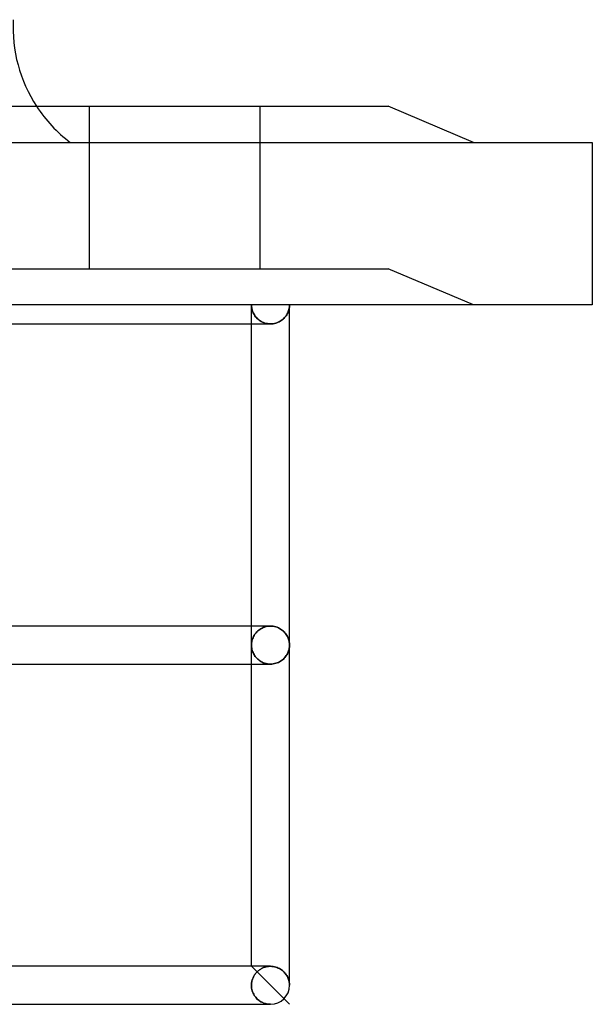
# Model space of a CAD drawing. Header units: millimetres. Extents: x -133 to 133, y -76 to 31.
# Tile 7 of 7: x 103 to 133, y -37 to 15. Entities that reach past the tile are written whole.
import ezdxf

# ---------------------------------------------------------------- set-up
doc = ezdxf.new("R2010")
doc.units = ezdxf.units.MM
doc.layers.add('HIDDEN', color=7, linetype='Continuous')
doc.layers.add('THICK', color=7, linetype='Continuous')

msp = doc.modelspace()

# ---------------------------------------------------------------- linework, layer by layer
at = {"layer": 'HIDDEN'}
for p, q in [((106.5, 10.45), (106.5, 1.9)), ((106.5, 10.45), (106.5, 1.9)), ((115.5, 1.9), (115.5, 10.45)), ((115.5, 1.9), (115.5, 10.45)), ((133, 8.55), (133, 8.55)), ((99.75, 1.9), (111, 1.9)), ((111, 1.9), (122.25, 1.9)), ((126.75, 0), (122.25, 1.9)), ((126.75, 0), (122.25, 1.9)), ((133, 0), (133, 0)), ((115.05, 0), (0, 0)), ((115.05, 0), (115.051, -0.054)), ((115.051, -0.054), (115.05, 0)), ((115.05, -1), (115.05, 0)), ((115.051, -0.054), (115.056, -0.108)), ((115.056, -0.108), (115.051, -0.054)), ((115.056, -0.108), (115.063, -0.163)), ((115.063, -0.163), (115.056, -0.108)), ((115.063, -0.163), (115.073, -0.216)), ((115.073, -0.216), (115.063, -0.163)), ((115.073, -0.216), (115.087, -0.27)), ((115.087, -0.27), (115.073, -0.216)), ((115.087, -0.27), (115.103, -0.323)), ((115.103, -0.323), (115.087, -0.27)), ((115.103, -0.323), (115.123, -0.376)), ((115.123, -0.376), (115.103, -0.323)), ((115.123, -0.376), (115.145, -0.427)), ((115.145, -0.427), (115.123, -0.376)), ((115.145, -0.427), (115.171, -0.478)), ((115.171, -0.478), (115.145, -0.427)), ((115.171, -0.478), (115.2, -0.529)), ((115.2, -0.529), (115.171, -0.478)), ((116.934, -0.466), (116.904, -0.519)), ((116.961, -0.411), (116.934, -0.466)), ((116.984, -0.355), (116.961, -0.411)), ((117.004, -0.298), (116.984, -0.355)), ((117.02, -0.24), (117.004, -0.298)), ((117.033, -0.181), (117.02, -0.24)), ((117.043, -0.121), (117.033, -0.181)), ((117.048, -0.061), (117.043, -0.121)), ((117.05, 0), (117.048, -0.061)), ((115.2, -0.529), (115.232, -0.578)), ((115.232, -0.578), (115.2, -0.529)), ((115.232, -0.578), (115.268, -0.626)), ((115.268, -0.626), (115.232, -0.578)), ((115.268, -0.626), (115.308, -0.672)), ((115.308, -0.672), (115.268, -0.626)), ((115.308, -0.672), (115.35, -0.717)), ((115.35, -0.717), (115.308, -0.672)), ((115.35, -0.717), (115.397, -0.76)), ((115.397, -0.76), (115.35, -0.717)), ((115.397, -0.76), (115.447, -0.8)), ((115.447, -0.8), (115.397, -0.76)), ((115.447, -0.8), (115.501, -0.838)), ((115.501, -0.838), (115.447, -0.8)), ((115.501, -0.838), (115.559, -0.873)), ((115.559, -0.873), (115.501, -0.838)), ((115.559, -0.873), (115.62, -0.905)), ((115.62, -0.905), (115.559, -0.873)), ((115.62, -0.905), (115.685, -0.932)), ((115.685, -0.932), (115.62, -0.905)), ((115.685, -0.932), (115.753, -0.956)), ((115.753, -0.956), (115.685, -0.932)), ((115.753, -0.956), (115.823, -0.975)), ((115.823, -0.975), (115.753, -0.956)), ((115.823, -0.975), (115.896, -0.989)), ((115.896, -0.989), (115.823, -0.975)), ((115.896, -0.989), (115.97, -0.997)), ((115.97, -0.997), (115.896, -0.989)), ((115.97, -0.997), (116.046, -1)), ((116.046, -1), (115.97, -0.997)), ((116.047, -1), (116.046, -1)), ((116.046, -1), (116.046, -1)), ((116.048, -1), (116.047, -1)), ((116.049, -1), (116.048, -1)), ((116.05, -1), (116.049, -1)), ((116.049, -1), (116.049, -1)), ((116.12, -0.997), (116.05, -1)), ((116.189, -0.99), (116.12, -0.997)), ((116.256, -0.978), (116.189, -0.99)), ((116.322, -0.961), (116.256, -0.978)), ((116.386, -0.94), (116.322, -0.961)), ((116.447, -0.916), (116.386, -0.94)), ((116.505, -0.889), (116.447, -0.916)), ((116.561, -0.858), (116.505, -0.889)), ((116.613, -0.824), (116.561, -0.858)), ((116.662, -0.789), (116.613, -0.824)), ((116.709, -0.75), (116.662, -0.789)), ((116.753, -0.709), (116.709, -0.75)), ((116.795, -0.665), (116.753, -0.709)), ((116.834, -0.618), (116.795, -0.665)), ((116.871, -0.57), (116.834, -0.618)), ((116.904, -0.519), (116.871, -0.57)), ((115.05, -17.907), (115.05, -16.908)), ((115.427, -17.123), (115.482, -17.083)), ((115.482, -17.083), (115.427, -17.123)), ((115.482, -17.083), (115.541, -17.045)), ((115.541, -17.045), (115.482, -17.083)), ((115.541, -17.045), (115.603, -17.011)), ((115.603, -17.011), (115.541, -17.045)), ((115.603, -17.011), (115.67, -16.981)), ((115.67, -16.981), (115.603, -17.011)), ((115.67, -16.981), (115.74, -16.956)), ((115.74, -16.956), (115.67, -16.981)), ((115.74, -16.956), (115.813, -16.935)), ((115.813, -16.935), (115.74, -16.956)), ((115.813, -16.935), (115.889, -16.92)), ((115.889, -16.92), (115.813, -16.935)), ((115.889, -16.92), (115.967, -16.911)), ((115.967, -16.911), (115.889, -16.92)), ((115.967, -16.911), (116.046, -16.908)), ((116.046, -16.908), (115.967, -16.911)), ((116.047, -16.908), (116.046, -16.908)), ((116.046, -16.908), (116.046, -16.908)), ((116.048, -16.908), (116.047, -16.908)), ((116.049, -16.908), (116.048, -16.908)), ((116.05, -16.908), (116.049, -16.908)), ((116.049, -16.908), (116.049, -16.908)), ((116.123, -16.91), (116.05, -16.908)), ((116.195, -16.919), (116.123, -16.91)), ((116.265, -16.932), (116.195, -16.919)), ((116.334, -16.95), (116.265, -16.932)), ((116.4, -16.972), (116.334, -16.95)), ((116.463, -16.998), (116.4, -16.972)), ((116.523, -17.028), (116.463, -16.998)), ((116.579, -17.061), (116.523, -17.028)), ((116.632, -17.097), (116.579, -17.061)), ((116.682, -17.135), (116.632, -17.097)), ((115.09, -17.627), (115.108, -17.572)), ((115.108, -17.572), (115.09, -17.627)), ((115.108, -17.572), (115.129, -17.517)), ((115.129, -17.517), (115.108, -17.572)), ((115.129, -17.517), (115.153, -17.464)), ((115.153, -17.464), (115.129, -17.517)), ((115.153, -17.464), (115.181, -17.411)), ((115.181, -17.411), (115.153, -17.464)), ((115.181, -17.411), (115.213, -17.359)), ((115.213, -17.359), (115.181, -17.411)), ((115.213, -17.359), (115.248, -17.308)), ((115.248, -17.308), (115.213, -17.359)), ((115.248, -17.308), (115.287, -17.259)), ((115.287, -17.259), (115.248, -17.308)), ((115.287, -17.259), (115.33, -17.212)), ((115.33, -17.212), (115.287, -17.259)), ((115.33, -17.212), (115.376, -17.166)), ((115.376, -17.166), (115.33, -17.212)), ((115.376, -17.166), (115.427, -17.123)), ((115.427, -17.123), (115.376, -17.166)), ((116.729, -17.175), (116.682, -17.135)), ((116.771, -17.217), (116.729, -17.175)), ((116.811, -17.261), (116.771, -17.217)), ((116.847, -17.306), (116.811, -17.261)), ((116.881, -17.353), (116.847, -17.306)), ((116.911, -17.4), (116.881, -17.353)), ((116.938, -17.449), (116.911, -17.4)), ((116.962, -17.498), (116.938, -17.449)), ((116.982, -17.548), (116.962, -17.498)), ((117.001, -17.598), (116.982, -17.548)), ((117.016, -17.649), (117.001, -17.598)), ((115.05, -17.907), (115.052, -17.851)), ((115.052, -17.851), (115.05, -17.907)), ((115.052, -17.964), (115.05, -17.907)), ((115.05, -17.907), (115.052, -17.964)), ((115.05, -18.908), (115.05, -17.907)), ((115.052, -17.851), (115.056, -17.795)), ((115.056, -17.795), (115.052, -17.851)), ((115.056, -18.02), (115.052, -17.964)), ((115.052, -17.964), (115.056, -18.02)), ((115.056, -17.795), (115.064, -17.738)), ((115.064, -17.738), (115.056, -17.795)), ((115.064, -18.077), (115.056, -18.02)), ((115.056, -18.02), (115.064, -18.077)), ((115.064, -17.738), (115.075, -17.682)), ((115.075, -17.682), (115.064, -17.738)), ((115.075, -18.133), (115.064, -18.077)), ((115.064, -18.077), (115.075, -18.133)), ((115.075, -17.682), (115.09, -17.627)), ((115.09, -17.627), (115.075, -17.682)), ((115.09, -18.188), (115.075, -18.133)), ((115.075, -18.133), (115.09, -18.188)), ((117.028, -17.7), (117.016, -17.649)), ((117.016, -18.166), (117.028, -18.115)), ((117.038, -17.752), (117.028, -17.7)), ((117.028, -18.115), (117.038, -18.063)), ((117.045, -17.804), (117.038, -17.752)), ((117.038, -18.063), (117.045, -18.011)), ((117.049, -17.856), (117.045, -17.804)), ((117.045, -18.011), (117.049, -17.959)), ((117.05, -17.907), (117.049, -17.856)), ((117.049, -17.959), (117.05, -17.907)), ((115.108, -18.243), (115.09, -18.188)), ((115.09, -18.188), (115.108, -18.243)), ((115.129, -18.298), (115.108, -18.243)), ((115.108, -18.243), (115.129, -18.298)), ((115.153, -18.351), (115.129, -18.298)), ((115.129, -18.298), (115.153, -18.351)), ((115.181, -18.404), (115.153, -18.351)), ((115.153, -18.351), (115.181, -18.404)), ((115.213, -18.456), (115.181, -18.404)), ((115.181, -18.404), (115.213, -18.456)), ((115.248, -18.507), (115.213, -18.456)), ((115.213, -18.456), (115.248, -18.507)), ((115.287, -18.556), (115.248, -18.507)), ((115.248, -18.507), (115.287, -18.556)), ((115.33, -18.603), (115.287, -18.556)), ((115.287, -18.556), (115.33, -18.603)), ((115.376, -18.649), (115.33, -18.603)), ((115.33, -18.603), (115.376, -18.649)), ((115.427, -18.692), (115.376, -18.649)), ((115.376, -18.649), (115.427, -18.692)), ((116.682, -18.68), (116.729, -18.64)), ((116.729, -18.64), (116.771, -18.598)), ((116.771, -18.598), (116.811, -18.554)), ((116.811, -18.554), (116.847, -18.509)), ((116.847, -18.509), (116.881, -18.462)), ((116.881, -18.462), (116.911, -18.415)), ((116.911, -18.415), (116.938, -18.366)), ((116.938, -18.366), (116.962, -18.317)), ((116.962, -18.317), (116.982, -18.267)), ((116.982, -18.267), (117.001, -18.217)), ((117.001, -18.217), (117.016, -18.166)), ((115.482, -18.732), (115.427, -18.692)), ((115.427, -18.692), (115.482, -18.732)), ((115.541, -18.77), (115.482, -18.732)), ((115.482, -18.732), (115.541, -18.77)), ((115.603, -18.804), (115.541, -18.77)), ((115.541, -18.77), (115.603, -18.804)), ((115.67, -18.834), (115.603, -18.804)), ((115.603, -18.804), (115.67, -18.834)), ((115.74, -18.859), (115.67, -18.834)), ((115.67, -18.834), (115.74, -18.859)), ((115.813, -18.88), (115.74, -18.859)), ((115.74, -18.859), (115.813, -18.88)), ((115.889, -18.895), (115.813, -18.88)), ((115.813, -18.88), (115.889, -18.895)), ((115.967, -18.904), (115.889, -18.895)), ((115.889, -18.895), (115.967, -18.904)), ((116.046, -18.908), (115.967, -18.904)), ((115.967, -18.904), (116.046, -18.908)), ((116.046, -18.908), (116.046, -18.908)), ((116.046, -18.908), (116.047, -18.908)), ((116.047, -18.908), (116.048, -18.908)), ((116.048, -18.908), (116.049, -18.908)), ((116.049, -18.908), (116.049, -18.908)), ((116.049, -18.908), (116.05, -18.908)), ((116.05, -18.908), (116.123, -18.905)), ((116.123, -18.905), (116.195, -18.896)), ((116.195, -18.896), (116.265, -18.883)), ((116.265, -18.883), (116.334, -18.865)), ((116.334, -18.865), (116.4, -18.843)), ((116.4, -18.843), (116.463, -18.817)), ((116.463, -18.817), (116.523, -18.787)), ((116.523, -18.787), (116.579, -18.754)), ((116.579, -18.754), (116.632, -18.718)), ((116.632, -18.718), (116.682, -18.68)), ((117.05, -36.815), (115.05, -34.815)), ((115.211, -35.267), (115.234, -35.232)), ((115.234, -35.232), (115.211, -35.267)), ((115.234, -35.232), (115.259, -35.199)), ((115.259, -35.199), (115.234, -35.232)), ((115.259, -35.199), (115.286, -35.167)), ((115.286, -35.167), (115.259, -35.199)), ((115.286, -35.167), (115.313, -35.137)), ((115.313, -35.137), (115.286, -35.167)), ((115.313, -35.137), (115.342, -35.107)), ((115.342, -35.107), (115.313, -35.137)), ((115.342, -35.107), (115.37, -35.08)), ((115.37, -35.08), (115.342, -35.107)), ((115.37, -35.08), (115.399, -35.053)), ((115.399, -35.053), (115.37, -35.08)), ((115.399, -35.053), (115.43, -35.028)), ((115.43, -35.028), (115.399, -35.053)), ((115.43, -35.028), (115.463, -35.004)), ((115.463, -35.004), (115.43, -35.028)), ((115.463, -35.004), (115.497, -34.98)), ((115.497, -34.98), (115.463, -35.004)), ((115.497, -34.98), (115.532, -34.958)), ((115.532, -34.958), (115.497, -34.98)), ((115.532, -34.958), (115.568, -34.937)), ((115.568, -34.937), (115.532, -34.958)), ((115.568, -34.937), (115.606, -34.917)), ((115.606, -34.917), (115.568, -34.937)), ((115.606, -34.917), (115.646, -34.899)), ((115.646, -34.899), (115.606, -34.917)), ((115.646, -34.899), (115.686, -34.882)), ((115.686, -34.882), (115.646, -34.899)), ((115.686, -34.882), (115.728, -34.867)), ((115.728, -34.867), (115.686, -34.882)), ((115.728, -34.867), (115.771, -34.853)), ((115.771, -34.853), (115.728, -34.867)), ((115.771, -34.853), (115.816, -34.842)), ((115.816, -34.842), (115.771, -34.853)), ((115.816, -34.842), (115.86, -34.832)), ((115.86, -34.832), (115.816, -34.842)), ((115.86, -34.832), (115.906, -34.825)), ((115.906, -34.825), (115.86, -34.832)), ((115.906, -34.825), (115.952, -34.819)), ((115.952, -34.819), (115.906, -34.825)), ((115.952, -34.819), (115.999, -34.816)), ((115.999, -34.816), (115.952, -34.819)), ((115.999, -34.816), (116.046, -34.815)), ((116.046, -34.815), (115.999, -34.816)), ((116.047, -34.815), (116.046, -34.815)), ((116.046, -34.815), (116.046, -34.815)), ((116.048, -34.815), (116.047, -34.815)), ((116.049, -34.815), (116.048, -34.815)), ((116.05, -34.815), (116.049, -34.815)), ((116.049, -34.815), (116.049, -34.815)), ((116.123, -34.818), (116.05, -34.815)), ((116.194, -34.826), (116.123, -34.818)), ((116.264, -34.839), (116.194, -34.826)), ((116.333, -34.857), (116.264, -34.839)), ((116.399, -34.879), (116.333, -34.857)), ((116.462, -34.905), (116.399, -34.879)), ((116.521, -34.935), (116.462, -34.905)), ((116.578, -34.968), (116.521, -34.935)), ((116.631, -35.003), (116.578, -34.968)), ((116.681, -35.042), (116.631, -35.003)), ((116.728, -35.082), (116.681, -35.042)), ((116.771, -35.124), (116.728, -35.082)), ((116.811, -35.168), (116.771, -35.124)), ((116.847, -35.213), (116.811, -35.168)), ((116.88, -35.259), (116.847, -35.213)), ((115.047, -35.768), (115.05, -35.722)), ((115.05, -35.722), (115.047, -35.768)), ((115.05, -35.722), (115.055, -35.676)), ((115.055, -35.676), (115.05, -35.722)), ((115.055, -35.676), (115.063, -35.63)), ((115.063, -35.63), (115.055, -35.676)), ((115.063, -35.63), (115.073, -35.586)), ((115.073, -35.586), (115.063, -35.63)), ((115.073, -35.586), (115.084, -35.541)), ((115.084, -35.541), (115.073, -35.586)), ((115.084, -35.541), (115.098, -35.498)), ((115.098, -35.498), (115.084, -35.541)), ((115.098, -35.498), (115.113, -35.456)), ((115.113, -35.456), (115.098, -35.498)), ((115.113, -35.456), (115.129, -35.416)), ((115.129, -35.416), (115.113, -35.456)), ((115.129, -35.416), (115.148, -35.376)), ((115.148, -35.376), (115.129, -35.416)), ((115.148, -35.376), (115.167, -35.338)), ((115.167, -35.338), (115.148, -35.376)), ((115.167, -35.338), (115.189, -35.302)), ((115.189, -35.302), (115.167, -35.338)), ((115.189, -35.302), (115.211, -35.267)), ((115.211, -35.267), (115.189, -35.302)), ((116.91, -35.307), (116.88, -35.259)), ((116.937, -35.356), (116.91, -35.307)), ((116.961, -35.405), (116.937, -35.356)), ((116.982, -35.455), (116.961, -35.405)), ((117, -35.505), (116.982, -35.455)), ((117.016, -35.556), (117, -35.505)), ((117.028, -35.608), (117.016, -35.556)), ((117.038, -35.659), (117.028, -35.608)), ((117.045, -35.711), (117.038, -35.659)), ((117.049, -35.763), (117.045, -35.711)), ((115.046, -35.815), (115.047, -35.768)), ((115.047, -35.768), (115.046, -35.815)), ((115.046, -35.815), (115.048, -35.888)), ((115.048, -35.888), (115.046, -35.815)), ((115.048, -35.888), (115.056, -35.96)), ((115.056, -35.96), (115.048, -35.888)), ((115.056, -35.96), (115.069, -36.03)), ((115.069, -36.03), (115.056, -35.96)), ((115.069, -36.03), (115.087, -36.098)), ((115.087, -36.098), (115.069, -36.03)), ((115.087, -36.098), (115.109, -36.164)), ((115.109, -36.164), (115.087, -36.098)), ((115.109, -36.164), (115.135, -36.227)), ((115.135, -36.227), (115.109, -36.164)), ((115.135, -36.227), (115.165, -36.287)), ((115.165, -36.287), (115.135, -36.227)), ((117.05, -35.815), (117.049, -35.763)), ((115.165, -36.287), (115.198, -36.344)), ((115.198, -36.344), (115.165, -36.287)), ((115.198, -36.344), (115.234, -36.397)), ((115.234, -36.397), (115.198, -36.344)), ((115.234, -36.397), (115.272, -36.447)), ((115.272, -36.447), (115.234, -36.397)), ((115.272, -36.447), (115.313, -36.493)), ((115.313, -36.493), (115.272, -36.447)), ((115.313, -36.493), (115.355, -36.536)), ((115.355, -36.536), (115.313, -36.493)), ((115.355, -36.536), (115.4, -36.576)), ((115.4, -36.576), (115.355, -36.536)), ((115.4, -36.576), (115.445, -36.612)), ((115.445, -36.612), (115.4, -36.576)), ((115.445, -36.612), (115.492, -36.646)), ((115.492, -36.646), (115.445, -36.612)), ((115.492, -36.646), (115.54, -36.676)), ((115.54, -36.676), (115.492, -36.646)), ((115.54, -36.676), (115.588, -36.703)), ((115.588, -36.703), (115.54, -36.676)), ((115.588, -36.703), (115.638, -36.726)), ((115.638, -36.726), (115.588, -36.703)), ((115.638, -36.726), (115.688, -36.747)), ((115.688, -36.747), (115.638, -36.726)), ((115.688, -36.747), (115.739, -36.765)), ((115.739, -36.765), (115.688, -36.747)), ((115.739, -36.765), (115.79, -36.781)), ((115.79, -36.781), (115.739, -36.765)), ((115.79, -36.781), (115.842, -36.793)), ((115.842, -36.793), (115.79, -36.781)), ((115.842, -36.793), (115.894, -36.803)), ((115.894, -36.803), (115.842, -36.793)), ((115.894, -36.803), (115.946, -36.81)), ((115.946, -36.81), (115.894, -36.803)), ((115.91, -36.815), (116.05, -36.815)), ((115.946, -36.81), (115.998, -36.814)), ((115.998, -36.814), (115.946, -36.81)), ((115.998, -36.814), (116.05, -36.815)), ((116.05, -36.815), (115.998, -36.814))]:
    msp.add_line(p, q, dxfattribs=at)
msp.add_arc((110.089, 14.608), 7.6, 213.1675, 232.853, dxfattribs=at)
at = {"layer": 'THICK'}
for p, q in [((99.75, 10.45), (111, 10.45)), ((111, 10.45), (122.25, 10.45)), ((126.75, 8.55), (122.25, 10.45)), ((-133, 8.55), (133, 8.55)), ((133, 8.55), (133, 0)), ((133, 0), (-133, 0)), ((116.904, -0.519), (116.934, -0.466)), ((116.934, -0.466), (116.961, -0.411)), ((116.961, -0.411), (116.984, -0.355)), ((116.984, -0.355), (117.004, -0.298)), ((117.004, -0.298), (117.02, -0.24)), ((117.02, -0.24), (117.033, -0.181)), ((117.033, -0.181), (117.043, -0.121)), ((117.043, -0.121), (117.048, -0.061)), ((117.048, -0.061), (117.05, 0)), ((117.05, -17.907), (117.05, 0)), ((1, -1), (116.046, -1)), ((115.05, -16.908), (115.05, -1)), ((116.046, -1), (116.046, -1)), ((116.046, -1), (116.047, -1)), ((116.047, -1), (116.048, -1)), ((116.048, -1), (116.049, -1)), ((116.049, -1), (116.049, -1)), ((116.049, -1), (116.05, -1)), ((116.05, -1), (116.12, -0.997)), ((116.12, -0.997), (116.189, -0.99)), ((116.189, -0.99), (116.256, -0.978)), ((116.256, -0.978), (116.322, -0.961)), ((116.322, -0.961), (116.386, -0.94)), ((116.386, -0.94), (116.447, -0.916)), ((116.447, -0.916), (116.505, -0.889)), ((116.505, -0.889), (116.561, -0.858)), ((116.561, -0.858), (116.613, -0.824)), ((116.613, -0.824), (116.662, -0.789)), ((116.662, -0.789), (116.709, -0.75)), ((116.709, -0.75), (116.753, -0.709)), ((116.753, -0.709), (116.795, -0.665)), ((116.795, -0.665), (116.834, -0.618)), ((116.834, -0.618), (116.871, -0.57)), ((116.871, -0.57), (116.904, -0.519)), ((116.046, -16.908), (1, -16.908)), ((116.046, -16.908), (116.046, -16.908)), ((116.046, -16.908), (116.047, -16.908)), ((116.047, -16.908), (116.048, -16.908)), ((116.048, -16.908), (116.049, -16.908)), ((116.049, -16.908), (116.049, -16.908)), ((116.049, -16.908), (116.05, -16.908)), ((116.05, -16.908), (116.123, -16.91)), ((116.123, -16.91), (116.195, -16.919)), ((116.195, -16.919), (116.265, -16.932)), ((116.265, -16.932), (116.334, -16.95)), ((116.334, -16.95), (116.4, -16.972)), ((116.4, -16.972), (116.463, -16.998)), ((116.463, -16.998), (116.523, -17.028)), ((116.523, -17.028), (116.579, -17.061)), ((116.579, -17.061), (116.632, -17.097)), ((116.632, -17.097), (116.682, -17.135)), ((116.682, -17.135), (116.729, -17.175)), ((116.729, -17.175), (116.771, -17.217)), ((116.771, -17.217), (116.811, -17.261)), ((116.811, -17.261), (116.847, -17.306)), ((116.847, -17.306), (116.881, -17.353)), ((116.881, -17.353), (116.911, -17.4)), ((116.911, -17.4), (116.938, -17.449)), ((116.938, -17.449), (116.962, -17.498)), ((116.962, -17.498), (116.982, -17.548)), ((116.982, -17.548), (117.001, -17.598)), ((117.001, -17.598), (117.016, -17.649)), ((117.016, -17.649), (117.028, -17.7)), ((117.028, -18.115), (117.016, -18.166)), ((117.028, -17.7), (117.038, -17.752)), ((117.038, -18.063), (117.028, -18.115)), ((117.038, -17.752), (117.045, -17.804)), ((117.045, -18.011), (117.038, -18.063)), ((117.045, -17.804), (117.049, -17.856)), ((117.049, -17.959), (117.045, -18.011)), ((117.049, -17.856), (117.05, -17.907)), ((117.05, -17.907), (117.049, -17.959)), ((117.05, -35.815), (117.05, -17.907)), ((116.729, -18.64), (116.682, -18.68)), ((116.771, -18.598), (116.729, -18.64)), ((116.811, -18.554), (116.771, -18.598)), ((116.847, -18.509), (116.811, -18.554)), ((116.881, -18.462), (116.847, -18.509)), ((116.911, -18.415), (116.881, -18.462)), ((116.938, -18.366), (116.911, -18.415)), ((116.962, -18.317), (116.938, -18.366)), ((116.982, -18.267), (116.962, -18.317)), ((117.001, -18.217), (116.982, -18.267)), ((117.016, -18.166), (117.001, -18.217)), ((1, -18.908), (116.046, -18.908)), ((115.05, -34.815), (115.05, -18.908)), ((116.047, -18.908), (116.046, -18.908)), ((116.046, -18.908), (116.046, -18.908)), ((116.048, -18.908), (116.047, -18.908)), ((116.049, -18.908), (116.048, -18.908)), ((116.05, -18.908), (116.049, -18.908)), ((116.049, -18.908), (116.049, -18.908)), ((116.123, -18.905), (116.05, -18.908)), ((116.195, -18.896), (116.123, -18.905)), ((116.265, -18.883), (116.195, -18.896)), ((116.334, -18.865), (116.265, -18.883)), ((116.4, -18.843), (116.334, -18.865)), ((116.463, -18.817), (116.4, -18.843)), ((116.523, -18.787), (116.463, -18.817)), ((116.579, -18.754), (116.523, -18.787)), ((116.632, -18.718), (116.579, -18.754)), ((116.682, -18.68), (116.632, -18.718)), ((116.046, -34.815), (1, -34.815)), ((116.046, -34.815), (116.046, -34.815)), ((116.046, -34.815), (116.047, -34.815)), ((116.047, -34.815), (116.048, -34.815)), ((116.048, -34.815), (116.049, -34.815)), ((116.049, -34.815), (116.049, -34.815)), ((116.049, -34.815), (116.05, -34.815)), ((116.05, -34.815), (116.123, -34.818)), ((116.123, -34.818), (116.194, -34.826)), ((116.194, -34.826), (116.264, -34.839)), ((116.264, -34.839), (116.333, -34.857)), ((116.333, -34.857), (116.399, -34.879)), ((116.399, -34.879), (116.462, -34.905)), ((116.462, -34.905), (116.521, -34.935)), ((116.521, -34.935), (116.578, -34.968)), ((116.578, -34.968), (116.631, -35.003)), ((116.631, -35.003), (116.681, -35.042)), ((116.681, -35.042), (116.728, -35.082)), ((116.728, -35.082), (116.771, -35.124)), ((116.771, -35.124), (116.811, -35.168)), ((116.811, -35.168), (116.847, -35.213)), ((116.847, -35.213), (116.88, -35.259)), ((116.88, -35.259), (116.91, -35.307)), ((116.91, -35.307), (116.937, -35.356)), ((116.937, -35.356), (116.961, -35.405)), ((116.961, -35.405), (116.982, -35.455)), ((116.982, -35.455), (117, -35.505)), ((117, -35.505), (117.016, -35.556)), ((117.016, -35.556), (117.028, -35.608)), ((117.028, -35.608), (117.038, -35.659)), ((117.038, -35.659), (117.045, -35.711)), ((117.045, -35.711), (117.049, -35.763)), ((117.049, -35.763), (117.05, -35.815)), ((0, -36.815), (116.05, -36.815)), ((116.05, -36.815), (115.91, -36.815))]:
    msp.add_line(p, q, dxfattribs=at)
for centre, radius, start, end in [((110.089, 14.608), 7.6, 176.967, 213.1675), ((116.05, -35.815), 1, 270.0002, 0.0001)]:
    msp.add_arc(centre, radius, start, end, dxfattribs=at)

doc.saveas('drawing.dxf')
